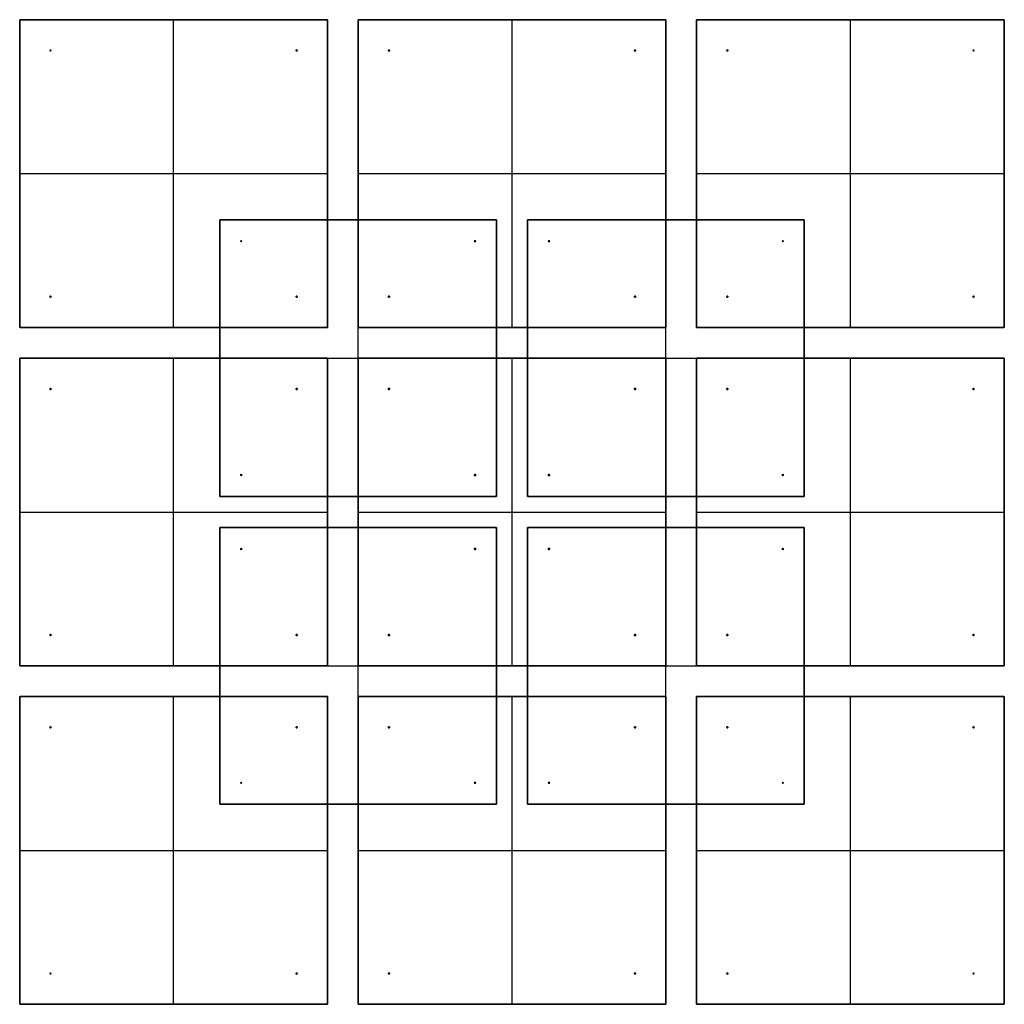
# Model space of a CAD drawing. Header units: millimetres. Extents: x -800 to 800, y -800 to 800.
import ezdxf

# ---------------------------------------------------------------- set-up
doc = ezdxf.new("R2010")
doc.units = ezdxf.units.MM
doc.layers.add('Default', color=7, linetype='Continuous', true_color=0x000000)

msp = doc.modelspace()

# ---------------------------------------------------------------- linework, layer by layer
at = {"layer": 'Default', "color": 250, "true_color": 0x25282a}
for p, q in [((-800, 800, 6), (-300, 800, 6)), ((-800, 800, 6), (-800, 300, 6)), ((-550, 800), (-550, 800, 12)), ((-550, 300), (-550, 800)), ((-550, 300, 12), (-550, 800, 12)), ((-300, 300, 6), (-300, 800, 6)), ((-250, 800, 6), (250, 800, 6)), ((-250, 800, 6), (-250, 300, 6)), ((0, 800), (0, 800, 12)), ((0, 300), (0, 800)), ((0, 300, 12), (0, 800, 12)), ((250, 300, 6), (250, 800, 6)), ((300, 800, 6), (800, 800, 6)), ((300, 800, 6), (300, 300, 6)), ((550, 800), (550, 800, 12)), ((550, 300), (550, 800)), ((550, 300, 12), (550, 800, 12)), ((800, 300, 6), (800, 800, 6)), ((-800, 550), (-800, 550, 12)), ((-800, 550), (-300, 550)), ((-800, 550, 12), (-300, 550, 12)), ((-300, 550), (-300, 550, 12)), ((-250, 550), (-250, 550, 12)), ((-250, 550), (250, 550)), ((-250, 550, 12), (250, 550, 12)), ((250, 550), (250, 550, 12)), ((300, 550), (300, 550, 12)), ((300, 550), (800, 550)), ((300, 550, 12), (800, 550, 12)), ((800, 550), (800, 550, 12)), ((-800, 300, 6), (-300, 300, 6)), ((-550, 300, 12), (-550, 300)), ((-250, 300, 6), (250, 300, 6)), ((0, 300, 12), (0, 300)), ((300, 300, 6), (800, 300, 6)), ((550, 300, 12), (550, 300)), ((-800, 250, 6), (-300, 250, 6)), ((-800, 250, 6), (-800, -250, 6)), ((-550, 250), (-550, 250, 12)), ((-550, -250), (-550, 250)), ((-550, -250, 12), (-550, 250, 12)), ((-300, -250, 6), (-300, 250, 6)), ((-250, 250, 6), (250, 250, 6)), ((-250, 250, 6), (-250, -250, 6)), ((0, 250), (0, 250, 12)), ((0, -250), (0, 250)), ((0, -250, 12), (0, 250, 12)), ((250, -250, 6), (250, 250, 6)), ((300, 250, 6), (800, 250, 6)), ((300, 250, 6), (300, -250, 6)), ((550, 250), (550, 250, 12)), ((550, -250), (550, 250)), ((550, -250, 12), (550, 250, 12)), ((800, -250, 6), (800, 250, 6)), ((-800, 0), (-800, 0, 12)), ((-800, 0), (-300, 0)), ((-800, 0, 12), (-300, 0, 12)), ((-300, 0), (-300, 0, 12)), ((-250, 0), (-250, 0, 12)), ((-250, 0), (250, 0)), ((-250, 0, 12), (250, 0, 12)), ((250, 0), (250, 0, 12)), ((300, 0), (300, 0, 12)), ((300, 0), (800, 0)), ((300, 0, 12), (800, 0, 12)), ((800, 0), (800, 0, 12)), ((-800, -250, 6), (-300, -250, 6)), ((-550, -250, 12), (-550, -250)), ((-250, -250, 6), (250, -250, 6)), ((0, -250, 12), (0, -250)), ((300, -250, 6), (800, -250, 6)), ((550, -250, 12), (550, -250)), ((-800, -300, 6), (-300, -300, 6)), ((-800, -300, 6), (-800, -800, 6)), ((-550, -300), (-550, -300, 12)), ((-550, -800), (-550, -300)), ((-550, -800, 12), (-550, -300, 12)), ((-300, -800, 6), (-300, -300, 6)), ((-250, -300, 6), (250, -300, 6)), ((-250, -300, 6), (-250, -800, 6)), ((0, -300), (0, -300, 12)), ((0, -800), (0, -300)), ((0, -800, 12), (0, -300, 12)), ((250, -800, 6), (250, -300, 6)), ((300, -300, 6), (800, -300, 6)), ((300, -300, 6), (300, -800, 6)), ((550, -300), (550, -300, 12)), ((550, -800), (550, -300)), ((550, -800, 12), (550, -300, 12)), ((800, -800, 6), (800, -300, 6)), ((-800, -550), (-800, -550, 12)), ((-800, -550), (-300, -550)), ((-800, -550, 12), (-300, -550, 12)), ((-300, -550), (-300, -550, 12)), ((-250, -550), (-250, -550, 12)), ((-250, -550), (250, -550)), ((-250, -550, 12), (250, -550, 12)), ((250, -550), (250, -550, 12)), ((300, -550), (300, -550, 12)), ((300, -550), (800, -550)), ((300, -550, 12), (800, -550, 12)), ((800, -550), (800, -550, 12)), ((-800, -800, 6), (-300, -800, 6)), ((-550, -800, 12), (-550, -800)), ((-250, -800, 6), (250, -800, 6)), ((0, -800, 12), (0, -800)), ((300, -800, 6), (800, -800, 6)), ((550, -800, 12), (550, -800))]:
    msp.add_line(p, q, dxfattribs=at)
at = {"layer": 'Default', "color": 253, "true_color": 0x9b9fa3}
for p, q in [((-751, 750, 12), (-751, 750, 192)), ((-751, 750, 12), (-749, 750, 12)), ((-751, 750, 192), (-749, 750, 192)), ((-750, 751, 12), (-750, 751, 192)), ((-750, 749, 12), (-750, 751, 12)), ((-750, 749, 192), (-750, 751, 192)), ((-750, 749, 12), (-750, 749, 192)), ((-749, 750, 12), (-749, 750, 192)), ((-351, 750, 12), (-351, 750, 192)), ((-351, 750, 12), (-349, 750, 12)), ((-351, 750, 192), (-349, 750, 192)), ((-350, 751, 12), (-350, 751, 192)), ((-350, 749, 12), (-350, 751, 12)), ((-350, 749, 192), (-350, 751, 192)), ((-350, 749, 12), (-350, 749, 192)), ((-349, 750, 12), (-349, 750, 192)), ((-201, 750, 12), (-201, 750, 192)), ((-201, 750, 12), (-199, 750, 12)), ((-201, 750, 192), (-199, 750, 192)), ((-200, 751, 12), (-200, 751, 192)), ((-200, 749, 12), (-200, 751, 12)), ((-200, 749, 192), (-200, 751, 192)), ((-200, 749, 12), (-200, 749, 192)), ((-199, 750, 12), (-199, 750, 192)), ((199, 750, 12), (199, 750, 192)), ((199, 750, 12), (201, 750, 12)), ((199, 750, 192), (201, 750, 192)), ((200, 751, 12), (200, 751, 192)), ((200, 749, 12), (200, 751, 12)), ((200, 749, 192), (200, 751, 192)), ((200, 749, 12), (200, 749, 192)), ((201, 750, 12), (201, 750, 192)), ((349, 750, 12), (349, 750, 192)), ((349, 750, 12), (351, 750, 12)), ((349, 750, 192), (351, 750, 192)), ((350, 751, 12), (350, 751, 192)), ((350, 749, 12), (350, 751, 12)), ((350, 749, 192), (350, 751, 192)), ((350, 749, 12), (350, 749, 192)), ((351, 750, 12), (351, 750, 192)), ((749, 750, 12), (749, 750, 192)), ((749, 750, 12), (751, 750, 12)), ((749, 750, 192), (751, 750, 192)), ((750, 751, 12), (750, 751, 192)), ((750, 749, 12), (750, 751, 12)), ((750, 749, 192), (750, 751, 192)), ((750, 749, 12), (750, 749, 192)), ((751, 750, 12), (751, 750, 192)), ((-441, 440, -148), (-441, 440)), ((-441, 440, -148), (-439, 440, -148)), ((-441, 440), (-439, 440)), ((-440, 441, -148), (-440, 441)), ((-440, 439, -148), (-440, 441, -148)), ((-440, 439), (-440, 441)), ((-440, 439, -148), (-440, 439)), ((-439, 440, -148), (-439, 440)), ((-61, 440, -148), (-61, 440)), ((-61, 440, -148), (-59, 440, -148)), ((-61, 440), (-59, 440)), ((-60, 441, -148), (-60, 441)), ((-60, 439, -148), (-60, 441, -148)), ((-60, 439), (-60, 441)), ((-60, 439, -148), (-60, 439)), ((-59, 440, -148), (-59, 440)), ((59, 440, -148), (59, 440)), ((59, 440, -148), (61, 440, -148)), ((59, 440), (61, 440)), ((60, 441, -148), (60, 441)), ((60, 439, -148), (60, 441, -148)), ((60, 439), (60, 441)), ((60, 439, -148), (60, 439)), ((61, 440, -148), (61, 440)), ((439, 440, -148), (439, 440)), ((439, 440, -148), (441, 440, -148)), ((439, 440), (441, 440)), ((440, 441, -148), (440, 441)), ((440, 439, -148), (440, 441, -148)), ((440, 439), (440, 441)), ((440, 439, -148), (440, 439)), ((441, 440, -148), (441, 440)), ((-751, 350, 12), (-751, 350, 192)), ((-751, 350, 12), (-749, 350, 12)), ((-751, 350, 192), (-749, 350, 192)), ((-750, 351, 12), (-750, 351, 192)), ((-750, 349, 12), (-750, 351, 12)), ((-750, 349, 192), (-750, 351, 192)), ((-750, 349, 12), (-750, 349, 192)), ((-749, 350, 12), (-749, 350, 192)), ((-351, 350, 12), (-351, 350, 192)), ((-351, 350, 12), (-349, 350, 12)), ((-351, 350, 192), (-349, 350, 192)), ((-350, 351, 12), (-350, 351, 192)), ((-350, 349, 12), (-350, 351, 12)), ((-350, 349, 192), (-350, 351, 192)), ((-350, 349, 12), (-350, 349, 192)), ((-349, 350, 12), (-349, 350, 192)), ((-201, 350, 12), (-201, 350, 192)), ((-201, 350, 12), (-199, 350, 12)), ((-201, 350, 192), (-199, 350, 192)), ((-200, 351, 12), (-200, 351, 192)), ((-200, 349, 12), (-200, 351, 12)), ((-200, 349, 192), (-200, 351, 192)), ((-200, 349, 12), (-200, 349, 192)), ((-199, 350, 12), (-199, 350, 192)), ((199, 350, 12), (199, 350, 192)), ((199, 350, 12), (201, 350, 12)), ((199, 350, 192), (201, 350, 192)), ((200, 351, 12), (200, 351, 192)), ((200, 349, 12), (200, 351, 12)), ((200, 349, 192), (200, 351, 192)), ((200, 349, 12), (200, 349, 192)), ((201, 350, 12), (201, 350, 192)), ((349, 350, 12), (349, 350, 192)), ((349, 350, 12), (351, 350, 12)), ((349, 350, 192), (351, 350, 192)), ((350, 351, 12), (350, 351, 192)), ((350, 349, 12), (350, 351, 12)), ((350, 349, 192), (350, 351, 192)), ((350, 349, 12), (350, 349, 192)), ((351, 350, 12), (351, 350, 192)), ((749, 350, 12), (749, 350, 192)), ((749, 350, 12), (751, 350, 12)), ((749, 350, 192), (751, 350, 192)), ((750, 351, 12), (750, 351, 192)), ((750, 349, 12), (750, 351, 12)), ((750, 349, 192), (750, 351, 192)), ((750, 349, 12), (750, 349, 192)), ((751, 350, 12), (751, 350, 192)), ((-751, 200, 12), (-751, 200, 192)), ((-751, 200, 12), (-749, 200, 12)), ((-751, 200, 192), (-749, 200, 192)), ((-750, 201, 12), (-750, 201, 192)), ((-750, 199, 12), (-750, 201, 12)), ((-750, 199, 192), (-750, 201, 192)), ((-750, 199, 12), (-750, 199, 192)), ((-749, 200, 12), (-749, 200, 192)), ((-351, 200, 12), (-351, 200, 192)), ((-351, 200, 12), (-349, 200, 12)), ((-351, 200, 192), (-349, 200, 192)), ((-350, 201, 12), (-350, 201, 192)), ((-350, 199, 12), (-350, 201, 12)), ((-350, 199, 192), (-350, 201, 192)), ((-350, 199, 12), (-350, 199, 192)), ((-349, 200, 12), (-349, 200, 192)), ((-201, 200, 12), (-201, 200, 192)), ((-201, 200, 12), (-199, 200, 12)), ((-201, 200, 192), (-199, 200, 192)), ((-200, 201, 12), (-200, 201, 192)), ((-200, 199, 12), (-200, 201, 12)), ((-200, 199, 192), (-200, 201, 192)), ((-200, 199, 12), (-200, 199, 192)), ((-199, 200, 12), (-199, 200, 192)), ((199, 200, 12), (199, 200, 192)), ((199, 200, 12), (201, 200, 12)), ((199, 200, 192), (201, 200, 192)), ((200, 201, 12), (200, 201, 192)), ((200, 199, 12), (200, 201, 12)), ((200, 199, 192), (200, 201, 192)), ((200, 199, 12), (200, 199, 192)), ((201, 200, 12), (201, 200, 192)), ((349, 200, 12), (349, 200, 192)), ((349, 200, 12), (351, 200, 12)), ((349, 200, 192), (351, 200, 192)), ((350, 201, 12), (350, 201, 192)), ((350, 199, 12), (350, 201, 12)), ((350, 199, 192), (350, 201, 192)), ((350, 199, 12), (350, 199, 192)), ((351, 200, 12), (351, 200, 192)), ((749, 200, 12), (749, 200, 192)), ((749, 200, 12), (751, 200, 12)), ((749, 200, 192), (751, 200, 192)), ((750, 201, 12), (750, 201, 192)), ((750, 199, 12), (750, 201, 12)), ((750, 199, 192), (750, 201, 192)), ((750, 199, 12), (750, 199, 192)), ((751, 200, 12), (751, 200, 192)), ((-441, 60, -148), (-441, 60)), ((-441, 60, -148), (-439, 60, -148)), ((-441, 60), (-439, 60)), ((-440, 61, -148), (-440, 61)), ((-440, 59, -148), (-440, 61, -148)), ((-440, 59), (-440, 61)), ((-440, 59, -148), (-440, 59)), ((-439, 60, -148), (-439, 60)), ((-61, 60, -148), (-61, 60)), ((-61, 60, -148), (-59, 60, -148)), ((-61, 60), (-59, 60)), ((-60, 61, -148), (-60, 61)), ((-60, 59, -148), (-60, 61, -148)), ((-60, 59), (-60, 61)), ((-60, 59, -148), (-60, 59)), ((-59, 60, -148), (-59, 60)), ((59, 60, -148), (59, 60)), ((59, 60, -148), (61, 60, -148)), ((59, 60), (61, 60)), ((60, 61, -148), (60, 61)), ((60, 59, -148), (60, 61, -148)), ((60, 59), (60, 61)), ((60, 59, -148), (60, 59)), ((61, 60, -148), (61, 60)), ((439, 60, -148), (439, 60)), ((439, 60, -148), (441, 60, -148)), ((439, 60), (441, 60)), ((440, 61, -148), (440, 61)), ((440, 59, -148), (440, 61, -148)), ((440, 59), (440, 61)), ((440, 59, -148), (440, 59)), ((441, 60, -148), (441, 60)), ((-441, -60, -148), (-441, -60)), ((-441, -60, -148), (-439, -60, -148)), ((-441, -60), (-439, -60)), ((-440, -59, -148), (-440, -59)), ((-440, -61, -148), (-440, -59, -148)), ((-440, -61), (-440, -59)), ((-440, -61, -148), (-440, -61)), ((-439, -60, -148), (-439, -60)), ((-61, -60, -148), (-61, -60)), ((-61, -60, -148), (-59, -60, -148)), ((-61, -60), (-59, -60)), ((-60, -59, -148), (-60, -59)), ((-60, -61, -148), (-60, -59, -148)), ((-60, -61), (-60, -59)), ((-60, -61, -148), (-60, -61)), ((-59, -60, -148), (-59, -60)), ((59, -60, -148), (59, -60)), ((59, -60, -148), (61, -60, -148)), ((59, -60), (61, -60)), ((60, -59, -148), (60, -59)), ((60, -61, -148), (60, -59, -148)), ((60, -61), (60, -59)), ((60, -61, -148), (60, -61)), ((61, -60, -148), (61, -60)), ((439, -60, -148), (439, -60)), ((439, -60, -148), (441, -60, -148)), ((439, -60), (441, -60)), ((440, -59, -148), (440, -59)), ((440, -61, -148), (440, -59, -148)), ((440, -61), (440, -59)), ((440, -61, -148), (440, -61)), ((441, -60, -148), (441, -60)), ((-751, -200, 12), (-751, -200, 192)), ((-751, -200, 12), (-749, -200, 12)), ((-751, -200, 192), (-749, -200, 192)), ((-750, -199, 12), (-750, -199, 192)), ((-750, -201, 12), (-750, -199, 12)), ((-750, -201, 192), (-750, -199, 192)), ((-750, -201, 12), (-750, -201, 192)), ((-749, -200, 12), (-749, -200, 192)), ((-351, -200, 12), (-351, -200, 192)), ((-351, -200, 12), (-349, -200, 12)), ((-351, -200, 192), (-349, -200, 192)), ((-350, -199, 12), (-350, -199, 192)), ((-350, -201, 12), (-350, -199, 12)), ((-350, -201, 192), (-350, -199, 192)), ((-350, -201, 12), (-350, -201, 192)), ((-349, -200, 12), (-349, -200, 192)), ((-201, -200, 12), (-201, -200, 192)), ((-201, -200, 12), (-199, -200, 12)), ((-201, -200, 192), (-199, -200, 192)), ((-200, -199, 12), (-200, -199, 192)), ((-200, -201, 12), (-200, -199, 12)), ((-200, -201, 192), (-200, -199, 192)), ((-200, -201, 12), (-200, -201, 192)), ((-199, -200, 12), (-199, -200, 192)), ((199, -200, 12), (199, -200, 192)), ((199, -200, 12), (201, -200, 12)), ((199, -200, 192), (201, -200, 192)), ((200, -199, 12), (200, -199, 192)), ((200, -201, 12), (200, -199, 12)), ((200, -201, 192), (200, -199, 192)), ((200, -201, 12), (200, -201, 192)), ((201, -200, 12), (201, -200, 192)), ((349, -200, 12), (349, -200, 192)), ((349, -200, 12), (351, -200, 12)), ((349, -200, 192), (351, -200, 192)), ((350, -199, 12), (350, -199, 192)), ((350, -201, 12), (350, -199, 12)), ((350, -201, 192), (350, -199, 192)), ((350, -201, 12), (350, -201, 192)), ((351, -200, 12), (351, -200, 192)), ((749, -200, 12), (749, -200, 192)), ((749, -200, 12), (751, -200, 12)), ((749, -200, 192), (751, -200, 192)), ((750, -199, 12), (750, -199, 192)), ((750, -201, 12), (750, -199, 12)), ((750, -201, 192), (750, -199, 192)), ((750, -201, 12), (750, -201, 192)), ((751, -200, 12), (751, -200, 192)), ((-751, -350, 12), (-751, -350, 192)), ((-751, -350, 12), (-749, -350, 12)), ((-751, -350, 192), (-749, -350, 192)), ((-750, -349, 12), (-750, -349, 192)), ((-750, -351, 12), (-750, -349, 12)), ((-750, -351, 192), (-750, -349, 192)), ((-750, -351, 12), (-750, -351, 192)), ((-749, -350, 12), (-749, -350, 192)), ((-351, -350, 12), (-351, -350, 192)), ((-351, -350, 12), (-349, -350, 12)), ((-351, -350, 192), (-349, -350, 192)), ((-350, -349, 12), (-350, -349, 192)), ((-350, -351, 12), (-350, -349, 12)), ((-350, -351, 192), (-350, -349, 192)), ((-350, -351, 12), (-350, -351, 192)), ((-349, -350, 12), (-349, -350, 192)), ((-201, -350, 12), (-201, -350, 192)), ((-201, -350, 12), (-199, -350, 12)), ((-201, -350, 192), (-199, -350, 192)), ((-200, -349, 12), (-200, -349, 192)), ((-200, -351, 12), (-200, -349, 12)), ((-200, -351, 192), (-200, -349, 192)), ((-200, -351, 12), (-200, -351, 192)), ((-199, -350, 12), (-199, -350, 192)), ((199, -350, 12), (199, -350, 192)), ((199, -350, 12), (201, -350, 12)), ((199, -350, 192), (201, -350, 192)), ((200, -349, 12), (200, -349, 192)), ((200, -351, 12), (200, -349, 12)), ((200, -351, 192), (200, -349, 192)), ((200, -351, 12), (200, -351, 192)), ((201, -350, 12), (201, -350, 192)), ((349, -350, 12), (349, -350, 192)), ((349, -350, 12), (351, -350, 12)), ((349, -350, 192), (351, -350, 192)), ((350, -349, 12), (350, -349, 192)), ((350, -351, 12), (350, -349, 12)), ((350, -351, 192), (350, -349, 192)), ((350, -351, 12), (350, -351, 192)), ((351, -350, 12), (351, -350, 192)), ((749, -350, 12), (749, -350, 192)), ((749, -350, 12), (751, -350, 12)), ((749, -350, 192), (751, -350, 192)), ((750, -349, 12), (750, -349, 192)), ((750, -351, 12), (750, -349, 12)), ((750, -351, 192), (750, -349, 192)), ((750, -351, 12), (750, -351, 192)), ((751, -350, 12), (751, -350, 192)), ((-441, -440, -148), (-441, -440)), ((-441, -440, -148), (-439, -440, -148)), ((-441, -440), (-439, -440)), ((-440, -439, -148), (-440, -439)), ((-440, -441, -148), (-440, -439, -148)), ((-440, -441), (-440, -439)), ((-440, -441, -148), (-440, -441)), ((-439, -440, -148), (-439, -440)), ((-61, -440, -148), (-61, -440)), ((-61, -440, -148), (-59, -440, -148)), ((-61, -440), (-59, -440)), ((-60, -439, -148), (-60, -439)), ((-60, -441, -148), (-60, -439, -148)), ((-60, -441), (-60, -439)), ((-60, -441, -148), (-60, -441)), ((-59, -440, -148), (-59, -440)), ((59, -440, -148), (59, -440)), ((59, -440, -148), (61, -440, -148)), ((59, -440), (61, -440)), ((60, -439, -148), (60, -439)), ((60, -441, -148), (60, -439, -148)), ((60, -441), (60, -439)), ((60, -441, -148), (60, -441)), ((61, -440, -148), (61, -440)), ((439, -440, -148), (439, -440)), ((439, -440, -148), (441, -440, -148)), ((439, -440), (441, -440)), ((440, -439, -148), (440, -439)), ((440, -441, -148), (440, -439, -148)), ((440, -441), (440, -439)), ((440, -441, -148), (440, -441)), ((441, -440, -148), (441, -440)), ((-751, -750, 12), (-751, -750, 192)), ((-751, -750, 12), (-749, -750, 12)), ((-751, -750, 192), (-749, -750, 192)), ((-750, -749, 12), (-750, -749, 192)), ((-750, -751, 12), (-750, -749, 12)), ((-750, -751, 192), (-750, -749, 192)), ((-750, -751, 12), (-750, -751, 192)), ((-749, -750, 12), (-749, -750, 192)), ((-351, -750, 12), (-351, -750, 192)), ((-351, -750, 12), (-349, -750, 12)), ((-351, -750, 192), (-349, -750, 192)), ((-350, -749, 12), (-350, -749, 192)), ((-350, -751, 12), (-350, -749, 12)), ((-350, -751, 192), (-350, -749, 192)), ((-350, -751, 12), (-350, -751, 192)), ((-349, -750, 12), (-349, -750, 192)), ((-201, -750, 12), (-201, -750, 192)), ((-201, -750, 12), (-199, -750, 12)), ((-201, -750, 192), (-199, -750, 192)), ((-200, -749, 12), (-200, -749, 192)), ((-200, -751, 12), (-200, -749, 12)), ((-200, -751, 192), (-200, -749, 192)), ((-200, -751, 12), (-200, -751, 192)), ((-199, -750, 12), (-199, -750, 192)), ((199, -750, 12), (199, -750, 192)), ((199, -750, 12), (201, -750, 12)), ((199, -750, 192), (201, -750, 192)), ((200, -749, 12), (200, -749, 192)), ((200, -751, 12), (200, -749, 12)), ((200, -751, 192), (200, -749, 192)), ((200, -751, 12), (200, -751, 192)), ((201, -750, 12), (201, -750, 192)), ((349, -750, 12), (349, -750, 192)), ((349, -750, 12), (351, -750, 12)), ((349, -750, 192), (351, -750, 192)), ((350, -749, 12), (350, -749, 192)), ((350, -751, 12), (350, -749, 12)), ((350, -751, 192), (350, -749, 192)), ((350, -751, 12), (350, -751, 192)), ((351, -750, 12), (351, -750, 192)), ((749, -750, 12), (749, -750, 192)), ((749, -750, 12), (751, -750, 12)), ((749, -750, 192), (751, -750, 192)), ((750, -749, 12), (750, -749, 192)), ((750, -751, 12), (750, -749, 12)), ((750, -751, 192), (750, -749, 192)), ((750, -751, 12), (750, -751, 192)), ((751, -750, 12), (751, -750, 192))]:
    msp.add_line(p, q, dxfattribs=at)
at = {"layer": 'Default', "color": 63, "true_color": 0xaec63b}
for p, q in [((-475, 475, -154), (-25, 475, -154)), ((-475, 475, -154), (-475, 25, -154)), ((-250, 475, -160), (-250, 475, -148)), ((-250, 25, -160), (-250, 475, -160)), ((-250, 25, -148), (-250, 475, -148)), ((-25, 25, -154), (-25, 475, -154)), ((-475, 250, -160), (-475, 250, -148)), ((-475, 250, -160), (-25, 250, -160)), ((-475, 250, -148), (-25, 250, -148)), ((-25, 250, -160), (-25, 250, -148)), ((-475, 25, -154), (-25, 25, -154)), ((-250, 25, -148), (-250, 25, -160)), ((25, -25, -154), (475, -25, -154)), ((25, -25, -154), (25, -475, -154)), ((250, -25, -160), (250, -25, -148)), ((250, -475, -160), (250, -25, -160)), ((250, -475, -148), (250, -25, -148)), ((475, -475, -154), (475, -25, -154)), ((25, -250, -160), (25, -250, -148)), ((25, -250, -160), (475, -250, -160)), ((25, -250, -148), (475, -250, -148)), ((475, -250, -160), (475, -250, -148)), ((25, -475, -154), (475, -475, -154)), ((250, -475, -148), (250, -475, -160))]:
    msp.add_line(p, q, dxfattribs=at)
at = {"layer": 'Default', "color": 254, "true_color": 0xd6d8d5}
for p, q in [((25, 475, -154), (475, 475, -154)), ((25, 475, -154), (25, 25, -154)), ((250, 475, -160), (250, 475, -148)), ((250, 25, -160), (250, 475, -160)), ((250, 25, -148), (250, 475, -148)), ((475, 25, -154), (475, 475, -154)), ((25, 250, -160), (25, 250, -148)), ((25, 250, -160), (475, 250, -160)), ((25, 250, -148), (475, 250, -148)), ((475, 250, -160), (475, 250, -148)), ((25, 25, -154), (475, 25, -154)), ((250, 25, -148), (250, 25, -160)), ((-475, -25, -154), (-25, -25, -154)), ((-475, -25, -154), (-475, -475, -154)), ((-250, -25, -160), (-250, -25, -148)), ((-250, -475, -160), (-250, -25, -160)), ((-250, -475, -148), (-250, -25, -148)), ((-25, -475, -154), (-25, -25, -154)), ((-475, -250, -160), (-475, -250, -148)), ((-475, -250, -160), (-25, -250, -160)), ((-475, -250, -148), (-25, -250, -148)), ((-25, -250, -160), (-25, -250, -148)), ((-475, -475, -154), (-25, -475, -154)), ((-250, -475, -148), (-250, -475, -160))]:
    msp.add_line(p, q, dxfattribs=at)
at = {"layer": 'Default', "color": 253, "true_color": 0x9b9fa3}
for centre in [(-750, 750, 12), (-750, 750, 102), (-350, 750, 12), (-350, 750, 102), (-200, 750, 12), (-200, 750, 102), (200, 750, 12), (200, 750, 102), (350, 750, 12), (350, 750, 102), (750, 750, 12), (750, 750, 102), (-440, 440, -148), (-440, 440, -74), (-60, 440, -148), (-60, 440, -74), (60, 440, -148), (60, 440, -74), (440, 440, -148), (440, 440, -74), (-750, 350, 12), (-750, 350, 102), (-350, 350, 12), (-350, 350, 102), (-200, 350, 12), (-200, 350, 102), (200, 350, 12), (200, 350, 102), (350, 350, 12), (350, 350, 102), (750, 350, 12), (750, 350, 102), (-750, 200, 12), (-750, 200, 102), (-350, 200, 12), (-350, 200, 102), (-200, 200, 12), (-200, 200, 102), (200, 200, 12), (200, 200, 102), (350, 200, 12), (350, 200, 102), (750, 200, 12), (750, 200, 102), (-440, 60, -148), (-440, 60, -74), (-60, 60, -148), (-60, 60, -74), (60, 60, -148), (60, 60, -74), (440, 60, -148), (440, 60, -74), (-440, -60, -148), (-440, -60, -74), (-60, -60, -148), (-60, -60, -74), (60, -60, -148), (60, -60, -74), (440, -60, -148), (440, -60, -74), (-750, -200, 12), (-750, -200, 102), (-350, -200, 12), (-350, -200, 102), (-200, -200, 12), (-200, -200, 102), (200, -200, 12), (200, -200, 102), (350, -200, 12), (350, -200, 102), (750, -200, 12), (750, -200, 102), (-750, -350, 12), (-750, -350, 102), (-350, -350, 12), (-350, -350, 102), (-200, -350, 12), (-200, -350, 102), (200, -350, 12), (200, -350, 102), (350, -350, 12), (350, -350, 102), (750, -350, 12), (750, -350, 102), (-440, -440, -148), (-440, -440, -74), (-60, -440, -148), (-60, -440, -74), (60, -440, -148), (60, -440, -74), (440, -440, -148), (440, -440, -74), (-750, -750, 12), (-750, -750, 102), (-350, -750, 12), (-350, -750, 102), (-200, -750, 12), (-200, -750, 102), (200, -750, 12), (200, -750, 102), (350, -750, 12), (350, -750, 102), (750, -750, 12), (750, -750, 102)]:
    msp.add_circle(centre, 1, dxfattribs=at)
at = {"layer": 'Default', "color": 253, "true_color": 0x9b9fa3, "extrusion": (0, 0, -1)}
for centre in [(750, 750, -192), (350, 750, -192), (200, 750, -192), (-200, 750, -192), (-350, 750, -192), (-750, 750, -192), (440, 440), (60, 440), (-60, 440), (-440, 440), (750, 350, -192), (350, 350, -192), (200, 350, -192), (-200, 350, -192), (-350, 350, -192), (-750, 350, -192), (750, 200, -192), (350, 200, -192), (200, 200, -192), (-200, 200, -192), (-350, 200, -192), (-750, 200, -192), (440, 60), (60, 60), (-60, 60), (-440, 60), (440, -60), (60, -60), (-60, -60), (-440, -60), (750, -200, -192), (350, -200, -192), (200, -200, -192), (-200, -200, -192), (-350, -200, -192), (-750, -200, -192), (750, -350, -192), (350, -350, -192), (200, -350, -192), (-200, -350, -192), (-350, -350, -192), (-750, -350, -192), (440, -440), (60, -440), (-60, -440), (-440, -440), (750, -750, -192), (350, -750, -192), (200, -750, -192), (-200, -750, -192), (-350, -750, -192), (-750, -750, -192)]:
    msp.add_circle(centre, 1, dxfattribs=at)
at = {"layer": 'Default', "color": 250, "true_color": 0x25282a}
for points in [[(-300, 800), (-550, 800), (-800, 800)], [(-800, 800), (-800, 800, 6), (-800, 800, 12)], [(-800, 800, 12), (-550, 800, 12), (-300, 800, 12)], [(-800, 800), (-800, 550), (-800, 300)], [(-800, 300, 12), (-800, 550, 12), (-800, 800, 12)], [(-300, 300), (-300, 550), (-300, 800)], [(-300, 800), (-300, 800, 6), (-300, 800, 12)], [(-300, 800, 12), (-300, 550, 12), (-300, 300, 12)], [(250, 800), (0, 800), (-250, 800)], [(-250, 800), (-250, 800, 6), (-250, 800, 12)], [(-250, 800, 12), (0, 800, 12), (250, 800, 12)], [(-250, 800), (-250, 550), (-250, 300)], [(-250, 300, 12), (-250, 550, 12), (-250, 800, 12)], [(250, 300), (250, 550), (250, 800)], [(250, 800), (250, 800, 6), (250, 800, 12)], [(250, 800, 12), (250, 550, 12), (250, 300, 12)], [(800, 800), (550, 800), (300, 800)], [(300, 800), (300, 800, 6), (300, 800, 12)], [(300, 800, 12), (550, 800, 12), (800, 800, 12)], [(300, 800), (300, 550), (300, 300)], [(300, 300, 12), (300, 550, 12), (300, 800, 12)], [(800, 300), (800, 550), (800, 800)], [(800, 800), (800, 800, 6), (800, 800, 12)], [(800, 800, 12), (800, 550, 12), (800, 300, 12)], [(-800, 300), (-800, 300, 6), (-800, 300, 12)], [(-800, 300), (-550, 300), (-300, 300)], [(-300, 300, 12), (-550, 300, 12), (-800, 300, 12)], [(-300, 300, 12), (-300, 300, 6), (-300, 300)], [(-250, 300), (-250, 300, 6), (-250, 300, 12)], [(-250, 300), (0, 300), (250, 300)], [(250, 300, 12), (0, 300, 12), (-250, 300, 12)], [(250, 300, 12), (250, 300, 6), (250, 300)], [(300, 300), (300, 300, 6), (300, 300, 12)], [(300, 300), (550, 300), (800, 300)], [(800, 300, 12), (550, 300, 12), (300, 300, 12)], [(800, 300, 12), (800, 300, 6), (800, 300)], [(-300, 250), (-550, 250), (-800, 250)], [(-800, 250), (-800, 250, 6), (-800, 250, 12)], [(-800, 250, 12), (-550, 250, 12), (-300, 250, 12)], [(-800, 250), (-800, 0), (-800, -250)], [(-800, -250, 12), (-800, 0, 12), (-800, 250, 12)], [(-300, -250), (-300, 0), (-300, 250)], [(-300, 250), (-300, 250, 6), (-300, 250, 12)], [(-300, 250, 12), (-300, 0, 12), (-300, -250, 12)], [(250, 250), (0, 250), (-250, 250)], [(-250, 250), (-250, 250, 6), (-250, 250, 12)], [(-250, 250, 12), (0, 250, 12), (250, 250, 12)], [(-250, 250), (-250, 0), (-250, -250)], [(-250, -250, 12), (-250, 0, 12), (-250, 250, 12)], [(250, -250), (250, 0), (250, 250)], [(250, 250), (250, 250, 6), (250, 250, 12)], [(250, 250, 12), (250, 0, 12), (250, -250, 12)], [(800, 250), (550, 250), (300, 250)], [(300, 250), (300, 250, 6), (300, 250, 12)], [(300, 250, 12), (550, 250, 12), (800, 250, 12)], [(300, 250), (300, 0), (300, -250)], [(300, -250, 12), (300, 0, 12), (300, 250, 12)], [(800, -250), (800, 0), (800, 250)], [(800, 250), (800, 250, 6), (800, 250, 12)], [(800, 250, 12), (800, 0, 12), (800, -250, 12)], [(-800, -250), (-800, -250, 6), (-800, -250, 12)], [(-800, -250), (-550, -250), (-300, -250)], [(-300, -250, 12), (-550, -250, 12), (-800, -250, 12)], [(-300, -250, 12), (-300, -250, 6), (-300, -250)], [(-250, -250), (-250, -250, 6), (-250, -250, 12)], [(-250, -250), (0, -250), (250, -250)], [(250, -250, 12), (0, -250, 12), (-250, -250, 12)], [(250, -250, 12), (250, -250, 6), (250, -250)], [(300, -250), (300, -250, 6), (300, -250, 12)], [(300, -250), (550, -250), (800, -250)], [(800, -250, 12), (550, -250, 12), (300, -250, 12)], [(800, -250, 12), (800, -250, 6), (800, -250)], [(-300, -300), (-550, -300), (-800, -300)], [(-800, -300), (-800, -300, 6), (-800, -300, 12)], [(-800, -300, 12), (-550, -300, 12), (-300, -300, 12)], [(-800, -300), (-800, -550), (-800, -800)], [(-800, -800, 12), (-800, -550, 12), (-800, -300, 12)], [(-300, -800), (-300, -550), (-300, -300)], [(-300, -300), (-300, -300, 6), (-300, -300, 12)], [(-300, -300, 12), (-300, -550, 12), (-300, -800, 12)], [(250, -300), (0, -300), (-250, -300)], [(-250, -300), (-250, -300, 6), (-250, -300, 12)], [(-250, -300, 12), (0, -300, 12), (250, -300, 12)], [(-250, -300), (-250, -550), (-250, -800)], [(-250, -800, 12), (-250, -550, 12), (-250, -300, 12)], [(250, -800), (250, -550), (250, -300)], [(250, -300), (250, -300, 6), (250, -300, 12)], [(250, -300, 12), (250, -550, 12), (250, -800, 12)], [(800, -300), (550, -300), (300, -300)], [(300, -300), (300, -300, 6), (300, -300, 12)], [(300, -300, 12), (550, -300, 12), (800, -300, 12)], [(300, -300), (300, -550), (300, -800)], [(300, -800, 12), (300, -550, 12), (300, -300, 12)], [(800, -800), (800, -550), (800, -300)], [(800, -300), (800, -300, 6), (800, -300, 12)], [(800, -300, 12), (800, -550, 12), (800, -800, 12)], [(-800, -800), (-800, -800, 6), (-800, -800, 12)], [(-800, -800), (-550, -800), (-300, -800)], [(-300, -800, 12), (-550, -800, 12), (-800, -800, 12)], [(-300, -800, 12), (-300, -800, 6), (-300, -800)], [(-250, -800), (-250, -800, 6), (-250, -800, 12)], [(-250, -800), (0, -800), (250, -800)], [(250, -800, 12), (0, -800, 12), (-250, -800, 12)], [(250, -800, 12), (250, -800, 6), (250, -800)], [(300, -800), (300, -800, 6), (300, -800, 12)], [(300, -800), (550, -800), (800, -800)], [(800, -800, 12), (550, -800, 12), (300, -800, 12)], [(800, -800, 12), (800, -800, 6), (800, -800)]]:
    msp.add_open_spline(points, degree=2, dxfattribs=at)
at = {"layer": 'Default', "color": 63, "true_color": 0xaec63b}
for points in [[(-25, 475, -160), (-250, 475, -160), (-475, 475, -160)], [(-475, 475, -160), (-475, 475, -154), (-475, 475, -148)], [(-475, 475, -148), (-250, 475, -148), (-25, 475, -148)], [(-475, 475, -160), (-475, 250, -160), (-475, 25, -160)], [(-475, 25, -148), (-475, 250, -148), (-475, 475, -148)], [(-25, 25, -160), (-25, 250, -160), (-25, 475, -160)], [(-25, 475, -160), (-25, 475, -154), (-25, 475, -148)], [(-25, 475, -148), (-25, 250, -148), (-25, 25, -148)], [(-475, 25, -160), (-475, 25, -154), (-475, 25, -148)], [(-475, 25, -160), (-250, 25, -160), (-25, 25, -160)], [(-25, 25, -148), (-250, 25, -148), (-475, 25, -148)], [(-25, 25, -148), (-25, 25, -154), (-25, 25, -160)], [(475, -25, -160), (250, -25, -160), (25, -25, -160)], [(25, -25, -160), (25, -25, -154), (25, -25, -148)], [(25, -25, -148), (250, -25, -148), (475, -25, -148)], [(25, -25, -160), (25, -250, -160), (25, -475, -160)], [(25, -475, -148), (25, -250, -148), (25, -25, -148)], [(475, -475, -160), (475, -250, -160), (475, -25, -160)], [(475, -25, -160), (475, -25, -154), (475, -25, -148)], [(475, -25, -148), (475, -250, -148), (475, -475, -148)], [(25, -475, -160), (25, -475, -154), (25, -475, -148)], [(25, -475, -160), (250, -475, -160), (475, -475, -160)], [(475, -475, -148), (250, -475, -148), (25, -475, -148)], [(475, -475, -148), (475, -475, -154), (475, -475, -160)]]:
    msp.add_open_spline(points, degree=2, dxfattribs=at)
at = {"layer": 'Default', "color": 254, "true_color": 0xd6d8d5}
for points in [[(475, 475, -160), (250, 475, -160), (25, 475, -160)], [(25, 475, -160), (25, 475, -154), (25, 475, -148)], [(25, 475, -148), (250, 475, -148), (475, 475, -148)], [(25, 475, -160), (25, 250, -160), (25, 25, -160)], [(25, 25, -148), (25, 250, -148), (25, 475, -148)], [(475, 25, -160), (475, 250, -160), (475, 475, -160)], [(475, 475, -160), (475, 475, -154), (475, 475, -148)], [(475, 475, -148), (475, 250, -148), (475, 25, -148)], [(25, 25, -160), (25, 25, -154), (25, 25, -148)], [(25, 25, -160), (250, 25, -160), (475, 25, -160)], [(475, 25, -148), (250, 25, -148), (25, 25, -148)], [(475, 25, -148), (475, 25, -154), (475, 25, -160)], [(-25, -25, -160), (-250, -25, -160), (-475, -25, -160)], [(-475, -25, -160), (-475, -25, -154), (-475, -25, -148)], [(-475, -25, -148), (-250, -25, -148), (-25, -25, -148)], [(-475, -25, -160), (-475, -250, -160), (-475, -475, -160)], [(-475, -475, -148), (-475, -250, -148), (-475, -25, -148)], [(-25, -475, -160), (-25, -250, -160), (-25, -25, -160)], [(-25, -25, -160), (-25, -25, -154), (-25, -25, -148)], [(-25, -25, -148), (-25, -250, -148), (-25, -475, -148)], [(-475, -475, -160), (-475, -475, -154), (-475, -475, -148)], [(-475, -475, -160), (-250, -475, -160), (-25, -475, -160)], [(-25, -475, -148), (-250, -475, -148), (-475, -475, -148)], [(-25, -475, -148), (-25, -475, -154), (-25, -475, -160)]]:
    msp.add_open_spline(points, degree=2, dxfattribs=at)

doc.saveas('drawing.dxf')
